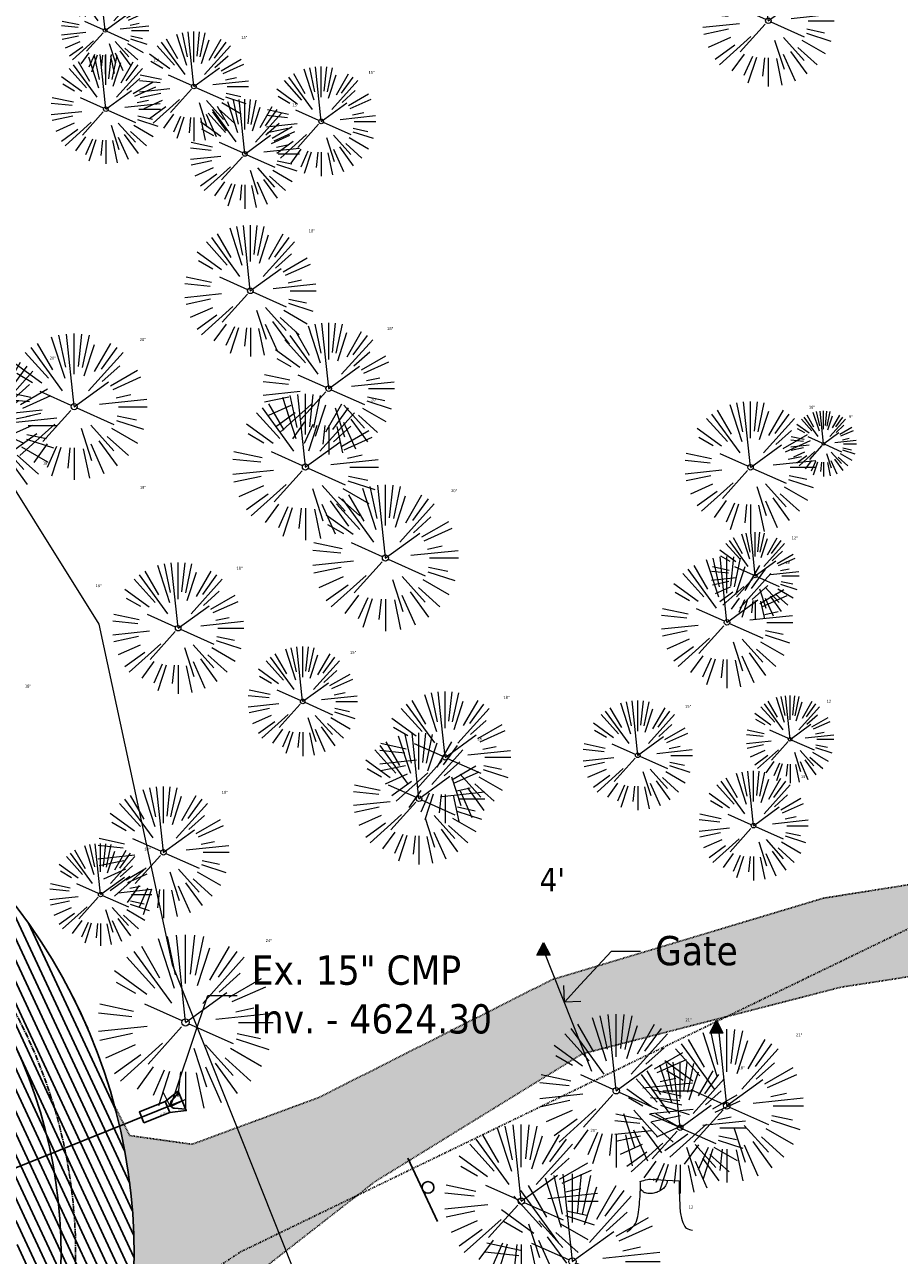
# Model space of a CAD drawing. Header units: feet. Extents: x 1133447 to 1140710, y 647622 to 649877.
# Tile 80 of 84: x 1135100 to 1135219, y 649125 to 649293. Entities that reach past the tile are written whole.
import ezdxf
from ezdxf import colors
from ezdxf.entities.mleader import LeaderData, LeaderLine
from ezdxf.lldxf.tags import DXFTag
from ezdxf.math import Vec2, Vec3

# ---------------------------------------------------------------- set-up
doc = ezdxf.new("R2010")
doc.units = ezdxf.units.FT
doc.header["$MEASUREMENT"] = 0
for name, pattern in [('CENTER2', [1.125, 0.75, -0.125, 0.125, -0.125]), ('DIVIDE2', [0.625, 0.25, -0.125, 0, -0.125, 0, -0.125]), ('RAD', [0.13, 0.08, -0.05])]:
    doc.linetypes.add(name, pattern=pattern)
for name, color, linetype in [('C-PRKG-ASPH', 8, 'Continuous'), ('C-ROAD-ASPHALT', 1, 'Continuous'), ('C-ROAD-CNTR', 1, 'CENTER2'), ('C-UTIL-STRM-PIPE', 210, 'Continuous'), ('C-UTIL-STRM-STRC', 210, 'Continuous'), ('C-UTIL-WATER-MEP', 7, 'WATER (.5x)'), ('G-XREF', 7, 'Continuous'), ('V-FLOOD-PLAIN', 2, 'DIVIDE2'), ('V-PVMT-GRVL', 120, 'RAD'), ('V-SITE-SIGN', 222, 'Continuous')]:
    doc.layers.add(name, color=color, linetype=linetype)
doc.layers.add('V-ANNO-TEXT', color=7, linetype='Continuous', lineweight=13, plot=False)
for name, color, linetype, lineweight in [('V-PVMT-HTCH-GRVL', 8, 'Continuous', 20), ('V-SITE-FENC', 8, 'Continuous', 18), ('V-SITE-ROCK', 8, 'Continuous', 18), ('V-SITE-SURV', 8, 'Continuous', 18), ('V-SITE-VEGE', 8, 'Continuous', 18), ('V-SITE-VEGE-TEXT', 8, 'Continuous', 18), ('V-UTIL-POWR-LINE-UNDR', 8, 'EXIST_PROP POWER UNDERGROUND LINE 1', 15)]:
    doc.layers.add(name, color=color, linetype=linetype, lineweight=lineweight)
doc.styles.add('SEI Annotative', font='tahoma.ttf', dxfattribs={"height": 0.1})
doc.styles.add('SEI-Dim & Leader', font='tahoma.ttf')
doc.styles.get("Standard").update_dxf_attribs({"font": 'arial.ttf'})
tags = doc.linetypes.add('EXIST_PROP POWER UNDERGROUND LINE 1', pattern='A,1.5,-0.2,["P-UG",Standard,S=0.08,R=0,X=-0.1,Y=-0.04],-0.3', length=2).pattern_tags.tags
tags[6] = DXFTag(74, 10)
tags = doc.linetypes.add('WATER (.5x)', pattern='A,0.75,-0.2,["W",Standard,S=0.08,R=0,X=-0.1,Y=-0.04],-0.05', length=1).pattern_tags.tags
tags[6] = DXFTag(74, 10)

# ---------------------------------------------------------------- blocks, each defined once
blk = doc.blocks.new('V-SITE-Sign')
blk.add_line((-0.1202287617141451, 0), (0.119771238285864, 0))
blk.add_circle((-0.0002287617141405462, -0.01999999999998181), 0.02000000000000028)
blk = doc.blocks.new('*U931', base_point=(1135154.133, 649133.53))
at = {"xscale": 39.99999999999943, "yscale": 39.99999999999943, "zscale": 39.99999999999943, "rotation": 115}
blk.add_blockref('V-SITE-Sign', (1135154.133, 649133.53), dxfattribs=at)
blk = doc.blocks.new('V-SITE-VEGE-Coniferious Tree 2')
at = {"color": 0, "linetype": 'ByBlock'}
for p, q in [((-0.0003172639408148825, 0.0025937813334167), (-0.05229705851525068, 0.4972664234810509)), ((-3.601054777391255e-05, 0.2219193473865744), (-3.601054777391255e-05, 0.5000060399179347)), ((0.02890183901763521, 0.2753366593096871), (0.05222503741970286, 0.4972664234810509)), ((-0.1460065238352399, 0.2528363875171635), (-0.2500390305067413, 0.4330260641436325)), ((-0.06264093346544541, 0.1926377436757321), (-0.1545378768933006, 0.4755369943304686)), ((-0.0574950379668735, 0.2703678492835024), (-0.1039851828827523, 0.4890788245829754)), ((0.0571938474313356, 0.2692740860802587), (0.1039131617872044, 0.4890788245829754)), ((0.06850648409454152, 0.2109817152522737), (0.1382469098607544, 0.425630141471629)), ((0.139142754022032, 0.2410654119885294), (0.2499670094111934, 0.4330260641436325)), ((-0.1756943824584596, 0.1950752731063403), (-0.3346129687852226, 0.3715878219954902)), ((-0.07913071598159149, 0.1088658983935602), (-0.2939353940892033, 0.4045257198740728)), ((0.09777767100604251, 0.108636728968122), (0.3345409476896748, 0.3715878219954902)), ((0.1868724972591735, 0.2572635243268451), (0.2938633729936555, 0.4045257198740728)), ((-0.2201011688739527, 0.1598873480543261), (-0.4045617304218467, 0.2938993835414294)), ((-0.2844040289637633, 0.1641894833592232), (-0.393144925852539, 0.2269610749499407)), ((0.1919663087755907, 0.1728666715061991), (0.3115823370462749, 0.2805763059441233)), ((0.2487690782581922, 0.143647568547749), (0.4329900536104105, 0.2500030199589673)), ((-0.0009318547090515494, -0.0006770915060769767), (0.2349564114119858, 0.1707208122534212)), ((0.2658942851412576, 0.1183972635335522), (0.4567507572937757, 0.2033670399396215)), ((-0.2961437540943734, 0.06292784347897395), (-0.4891148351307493, 0.1039491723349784)), ((-0.01992166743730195, 0.008854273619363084), (-0.2318825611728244, 0.1032199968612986)), ((0.2872695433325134, 0.06106323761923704), (0.3884790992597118, 0.08257391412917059)), ((-0.3060292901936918, 0.03215663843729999), (-0.4973024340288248, 0.05226104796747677)), ((0.173080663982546, 0.01818771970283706), (0.497230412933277, 0.05226104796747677)), ((0.3024988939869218, 0), (0.4999700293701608, 0)), ((-0.2182782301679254, -0.02292736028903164), (-0.4973024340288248, -0.05226104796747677)), ((-0.302185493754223, -0.0642195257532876), (-0.4891148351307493, -0.1039491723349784)), ((-0.02300503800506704, -0.02554197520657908), (-0.2137781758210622, -0.2373882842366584)), ((0.01849546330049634, -0.008260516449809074), (0.2719985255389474, -0.1211160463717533)), ((0.2936342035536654, -0.06241742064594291), (0.4274066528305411, -0.09084484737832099)), ((-0.2881436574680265, -0.1282723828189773), (-0.4568227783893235, -0.2033670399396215)), ((-0.1320480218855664, -0.1188660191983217), (-0.3716238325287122, -0.3345769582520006)), ((0.1143820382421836, -0.1271057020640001), (0.2718110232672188, -0.301920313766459)), ((0.2891445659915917, -0.09395946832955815), (0.4755009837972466, -0.1545018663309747)), ((-0.254528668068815, -0.1848980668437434), (-0.4045617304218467, -0.2938993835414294)), ((0.04781873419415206, -0.1473038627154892), (0.1192466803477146, -0.3671294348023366)), ((0.2253521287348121, -0.2029399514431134), (0.3715518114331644, -0.3345769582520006)), ((0.2555295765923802, -0.1475434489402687), (0.4329900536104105, -0.2500030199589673)), ((-0.1842986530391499, -0.2536176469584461), (-0.2766747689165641, -0.3807650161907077)), ((-0.1213812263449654, -0.2725449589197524), (-0.1855903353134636, -0.4167758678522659)), ((-0.09098502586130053, -0.2799408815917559), (-0.1545378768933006, -0.4755369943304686)), ((0.1131111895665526, -0.2541280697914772), (0.2033310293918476, -0.4567867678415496)), ((0.1688618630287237, -0.2324611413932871), (0.2938633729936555, -0.4045257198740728)), ((-0.02966136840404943, -0.2817638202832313), (-0.04434904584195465, -0.4216092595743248)), ((-3.601054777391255e-05, -0.2817638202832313), (-3.601054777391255e-05, -0.5000060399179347)), ((0.06104806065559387, -0.2873055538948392), (0.1039131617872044, -0.4890788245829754))]:
    blk.add_line(p, q, dxfattribs=at)
blk.add_circle((-3.601054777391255e-05, 0), 0.02083358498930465)
blk = doc.blocks.new('*U985', base_point=(1135154.133, 649133.53))
at = {"xscale": 39.99999999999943, "yscale": 39.99999999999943, "zscale": 39.99999999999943, "rotation": 115}
blk.add_blockref('V-SITE-Sign', (1135154.133, 649133.53), dxfattribs=at)
blk = doc.blocks.new('V-SITE-VEGE-Stump')
for points in [[(-0.122905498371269, -0.01429599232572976, 0.05261256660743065), (-0.09863241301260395, 0.007697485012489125, 0.1061947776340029), (-0.09053039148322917, 0.02191696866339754, 0.04486152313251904), (-0.08374707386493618, 0.05273626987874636, 0.02007395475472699), (-0.07764030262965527, 0.1228815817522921, 0.01167487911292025), (-0.07732468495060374, 0.1363966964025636, 0.007866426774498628), (-0.07764030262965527, 0.1564565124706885)], [(-0.07764030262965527, 0.1564565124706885, -0.02766804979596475), (-0.05341885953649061, 0.1633605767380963, -0.0679781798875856), (-0.04316680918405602, 0.1642506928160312), (0.008593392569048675, 0.1616126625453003), (0.05395851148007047, 0.1590945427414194)], [(0.01506844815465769, 0.161253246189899, -0.08286378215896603), (0.008147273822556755, 0.1419669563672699, -0.1113242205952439), (-0.002098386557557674, 0.130555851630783, -0.03931328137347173), (-0.01592715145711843, 0.1222882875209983, -0.04919659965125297), (-0.02797848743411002, 0.1177254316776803, -0.06600187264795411), (-0.0446681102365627, 0.1155126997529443, -0.07018691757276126), (-0.06035359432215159, 0.1177254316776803, -0.1148593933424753), (-0.06850904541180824, 0.1222766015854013, -0.0759377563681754), (-0.07734269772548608, 0.1331671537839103)], [(0.05395851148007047, 0.1590945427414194, 0.004334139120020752), (0.05376627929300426, 0.1369184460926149, 0.00834373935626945), (0.05395851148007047, 0.1253997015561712), (0.05605689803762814, 0.07623641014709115, 0.04625247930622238), (0.06241632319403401, 0.03170819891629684, 0.06962485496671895), (0.07334360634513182, 0.00381048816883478, 0.1497246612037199), (0.07941695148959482, -0.001975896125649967, 0.05852299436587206), (0.09922370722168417, -0.009139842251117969)]]:
    blk.add_lwpolyline(points, format="xyb")
blk = doc.blocks.new('_Open90')
at = {"color": 0, "linetype": 'ByBlock', "lineweight": -2}
for p, q in [((0, 0), (-1, 0)), ((-0.5, 0.5), (0, 0)), ((0, 0), (-0.5, -0.5))]:
    blk.add_line(p, q, dxfattribs=at)
blk = doc.blocks.new('V-LEGL- Corner Location 5')
h = blk.add_hatch(color=256)
h.dxf.hatch_style = 1
h.paths.add_polyline_path([(2.775557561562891e-17, 0.4999999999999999), (-0.45342273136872, -0.383392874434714), (0.45342273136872, -0.383392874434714)])
at = {"flags": 128}
blk.add_lwpolyline([(-0.45342273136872, -0.383392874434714), (3.061616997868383e-17, 0.5), (0.4534227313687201, -0.383392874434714)], close=True, dxfattribs=at)
blk = doc.blocks.new('*U1512')
at = {"flags": 128}
blk.add_lwpolyline([(-1.556904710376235, -1.716130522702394), (-1.335741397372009, 0.5312260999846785), (1.33574139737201, -0.5312260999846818), (-0.04693617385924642, -2.316646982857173)], dxfattribs=at)
blk.add_lwpolyline([(1.161514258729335, -0.4619357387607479), (0.0186799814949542, -1.455964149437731, -0.609256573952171), (-1.013501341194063, -1.045464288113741), (-1.161514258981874, 0.4619357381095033)], format="xyb", dxfattribs=at)
blk.add_lwpolyline([(-1.462307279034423, -5.875526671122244), (-2.972275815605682, -5.275010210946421), (-1.556904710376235, -1.716130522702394), (-0.04693617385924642, -2.316646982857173)], close=True, dxfattribs=at)
at = {"layer": 'Defpoints'}
blk.add_text('15" FES', height=0.1999999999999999, rotation=68.28609562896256, dxfattribs=at).set_placement((-0.6383879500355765, -3.571890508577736))
blk = doc.blocks.new('C_PBASE-PACTOLA_02403811')
at = {"layer": 'C-ROAD-ASPHALT'}
blk.add_lwpolyline([(1134969.657277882, 648753.0477392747), (1135036.873309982, 648902.1641641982, 0.009218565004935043), (1135044.254367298, 648919.3790657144), (1135101.509820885, 649060.0203951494, 0.04927264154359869), (1135107.544114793, 649080.3791714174), (1135113.245677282, 649110.0761826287, 0.3025232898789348), (1135079.742163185, 649189.7952543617), (1135017.583038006, 649231.0012923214, 0.03670103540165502), (1134952.658282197, 649267.4907225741), (1134930.361796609, 649277.95101182, 0.265468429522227), (1134828.518541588, 649269.7547374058), (1134807.494103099, 649255.3935736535, 0.04164346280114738), (1134780.654611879, 649233.5777859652), (1134706.829601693, 649162.5981949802, 0.05765878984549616)], format="xyb", dxfattribs=at)
at = {"layer": 'C-ROAD-CNTR', "flags": 128}
blk.add_lwpolyline([(1134682.815781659, 648422.2458494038), (1134669.21986276, 648425.8462855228, -0.1774687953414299), (1134620.150062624, 648460.1534391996), (1134616.502637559, 648465.3792168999, -0.1042089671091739), (1134576.197064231, 648560.2628234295), (1134558.554057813, 648650.0509356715, -0.01381007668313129), (1134553.979962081, 648677.2843639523), (1134544.902369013, 648742.2703875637, -0.09433329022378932), (1134550.434197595, 648854.3354307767), (1134558.997505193, 648889.7214101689, -0.1428635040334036), (1134712.374228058, 649156.8312964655), (1134786.199238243, 649227.8108874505, -0.04164346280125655), (1134812.006441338, 649248.7876063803), (1134833.030879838, 649263.1487701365, -0.2654684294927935), (1134926.96397912, 649270.7084407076), (1134949.260464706, 649260.2481514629, -0.03670103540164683), (1135013.162783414, 649224.3333579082), (1135075.321908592, 649183.1273199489, -0.3025232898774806), (1135105.389164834, 649111.5845632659), (1135099.687602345, 649081.8875520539, -0.04927264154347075), (1135094.100293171, 649063.036833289), (1135036.844839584, 648922.3955038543, -0.009218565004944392), (1135029.58001939, 648905.4517031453), (1134962.363987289, 648756.3352782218, -0.01915469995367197), (1134945.301367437, 648722.0511597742), (1134909.791676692, 648657.06607992, -0.111236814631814), (1134866.238656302, 648607.5744966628), (1134762.181369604, 648532.0907847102, 0.3229446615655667), (1134716.395894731, 648393.2215671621), (1134719.721086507, 648382.7059234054, -0.1714240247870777), (1134715.287797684, 648249.5554414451), (1134707.163513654, 648228.7837741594, -0.02272318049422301), (1134688.713657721, 648187.2766264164, 0.05045028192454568), (1134653.344169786, 648094.1277041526)], format="xyb", dxfattribs=at)
at = {"layer": 'C-UTIL-STRM-PIPE', "flags": 128}
blk.add_lwpolyline([(1135121.227039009, 649145.7032626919), (1135090.690685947, 649133.42446012)], dxfattribs=at)
at = {"layer": 'C-UTIL-WATER-MEP', "flags": 128}
blk.add_lwpolyline([(1134713.292159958, 648416.2441137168), (1134669.731849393, 648427.7796426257, -0.1774687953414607), (1134621.79009064, 648461.2981261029), (1134618.142665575, 648466.5239038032, -0.1042089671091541), (1134578.159536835, 648560.6484414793), (1134560.516530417, 648650.4365537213, -0.01381007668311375), (1134555.960731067, 648677.5610482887), (1134546.883138, 648742.5470719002, -0.09433329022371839), (1134552.378087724, 648853.8650148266), (1134560.941395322, 648889.2509942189, -0.1428635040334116), (1134713.760384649, 649155.3895718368), (1134787.585394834, 649226.3691628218, -0.04164346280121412), (1134813.134525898, 649247.1361145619), (1134834.158964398, 649261.4972783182, -0.2654684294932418), (1134926.114524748, 649268.8977979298), (1134948.411010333, 649258.437508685, -0.03670103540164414), (1135012.057719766, 649222.6663743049), (1135074.216844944, 649181.4603363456, -0.302523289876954), (1135103.425036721, 649111.961658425), (1135097.723474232, 649082.264647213, -0.04927264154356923), (1135092.247911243, 649063.7909428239), (1135034.992457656, 648923.1496133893, -0.009218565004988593), (1135027.756696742, 648906.273587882), (1134960.540664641, 648757.1571629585, -0.01915469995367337), (1134943.546295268, 648723.0101809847), (1134908.036604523, 648658.0251011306, -0.1112368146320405), (1134865.064291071, 648609.1934056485), (1134761.007004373, 648533.7096936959, 0.1574684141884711), (1134714.965670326, 648470.6755079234, 0.1574684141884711)], format="xyb", dxfattribs=at)
at = {"layer": 'C-UTIL-STRM-STRC', "color": 221, "linetype": 'Continuous', "lineweight": -3, "rotation": 313.9304044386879}
blk.add_blockref('*U1512', (1135121.22703901, 649145.7032626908), dxfattribs=at)
blk = doc.blocks.new('C_PHTCH-PACTOLA_02403811')
at = {"layer": 'C-PRKG-ASPH'}
h = blk.add_hatch(dxfattribs=at)
h.set_pattern_fill('ANSI31', color=256, scale=10, angle=70)
h.set_pattern_definition([(115, (0, 0), (-1.132884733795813, -0.5282728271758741), [])])
edge = h.paths.add_edge_path(flags=16)
edge.add_arc((1135093.567290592, 648760.3570235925), 541.9999999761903, 143.5703577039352, 153.2664360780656, ccw=False)
edge.add_arc((1135093.567290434, 648760.3570237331), 541.9999997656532, 133.8742793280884, 143.5703577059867, ccw=False)
edge.add_line((1134717.918854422, 649151.0643979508), (1134791.743864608, 649222.0439889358))
edge.add_arc((1134924.814897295, 649083.6384245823), 191.9999999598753, 124.33581191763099, 133.8742793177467, ccw=False)
edge.add_line((1134816.518779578, 649242.1816391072), (1134837.543218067, 649256.5428028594))
edge.add_arc((1134886.614896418, 649184.7029087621), 87.00000000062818, 64.86660358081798, 124.33581191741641, ccw=False)
edge.add_line((1134923.566161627, 649263.4658695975), (1134945.862647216, 649253.0055803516))
edge.add_arc((1134736.896871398, 648807.5874571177), 491.9999999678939, 56.45911934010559, 64.86660355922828, ccw=False)
edge.add_line((1135008.742528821, 649217.6654234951), (1135070.901654, 649176.4593855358))
edge.add_arc((1135036.644680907, 649124.7828938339), 62.00000000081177, -10.868034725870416, 56.45911933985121, ccw=False)
edge.add_line((1135097.532652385, 649113.0929439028), (1135091.831089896, 649083.3959326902))
edge.add_arc((1135001.481196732, 649100.7423100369), 92.00000001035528, 337.8486329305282, 349.13196525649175, ccw=False)
edge.add_line((1135086.690765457, 649066.0532714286), (1135029.43531187, 648925.4119419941))
edge.add_arc((1134573.749357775, 649110.9228871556), 491.9999995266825, 335.73595333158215, 337.84863296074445, ccw=False)
edge.add_line((1135022.286728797, 648908.7392420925), (1134970.105907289, 648792.9779079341))
edge.add_line((1134970.105907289, 648792.9779079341), (1134955.070696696, 648759.622817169))
edge.add_arc((1134506.533324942, 648961.8064625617), 492.0000003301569, 331.3465562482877, 335.7359533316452, ccw=False)
edge.add_line((1134938.281078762, 648725.8872446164), (1134902.771388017, 648660.9021647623))
edge.add_arc((1134778.161263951, 648728.9926705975), 142.0000000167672, 305.95733191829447, 331.34655630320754, ccw=False)
edge.add_line((1134861.541195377, 648614.0501326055), (1134757.483908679, 648538.5664206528))
edge.add_arc((1134835.579196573, 648430.9089730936), 133.0000000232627, 125.9573319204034, 166.4171722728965)
edge.add_arc((1134672.277915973, 648470.363906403), 35.00000000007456, 244.10855969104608, 346.41717227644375, ccw=False)
edge.add_arc((1134691.461854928, 648509.9128519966), 78.95614352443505, 214.9055155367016, 244.1168481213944, ccw=False)
edge.add_line((1134626.710174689, 648464.732186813), (1134623.062749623, 648469.9579645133))
edge.add_arc((1134821.506139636, 648608.4650796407), 241.9999999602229, 191.1167612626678, 214.9138039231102, ccw=False)
edge.add_line((1134584.046954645, 648561.8052956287), (1134566.403948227, 648651.5934078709))
edge.add_arc((1135049.172208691, 648746.4554480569), 491.9999999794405, 187.9519260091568, 191.1167612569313, ccw=False)
edge.add_line((1134561.903038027, 648678.391101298), (1134552.825444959, 648743.3771249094))
edge.add_arc((1134842.017716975, 648783.7730382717), 292.0000000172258, 166.3961174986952, 187.9519260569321, ccw=False)
edge.add_line((1134558.209758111, 648852.4537669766), (1134566.77306571, 648887.8397463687))
edge.add_arc((1135093.567290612, 648760.357023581), 542.0000000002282, 158.0478401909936, 166.396117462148, ccw=False)
edge.add_arc((1135093.567290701, 648760.357023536), 542.0000000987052, 153.2664360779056, 158.0478401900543, ccw=False)
edge = h.paths.add_edge_path()
edge.add_line((1134664.934415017, 648091.0186503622), (1134641.753924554, 648097.236757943))
edge.add_arc((1135131.441785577, 647965.8792352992), 506.9999999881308, 154.1154939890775, 164.9840567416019, ccw=False)
edge.add_arc((1135131.44177555, 647965.8792402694), 506.9999887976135, 153.4314984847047, 154.115493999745, ccw=False)
edge.add_arc((1134241.513528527, 648410.9103548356), 488.0000000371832, 333.4314984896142, 338.6383717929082)
edge.add_line((1134695.987914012, 648233.1548120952), (1134704.112198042, 648253.9264793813))
edge.add_arc((1134529.027803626, 648322.4060737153), 188.0000000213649, 338.6383717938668, 377.1954705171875)
edge.add_arc((1134651.306425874, 648360.2470375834), 60.00000000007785, 17.1954705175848, 74.97265706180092)
edge.add_line((1134666.863224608, 648418.1951696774), (1134661.500576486, 648419.8056636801))
edge.add_arc((1134691.489318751, 648509.9450223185), 94.99699278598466, 223.9418846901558, 251.5980721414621, ccw=False)
edge.add_arc((1134691.535842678, 648509.9839590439), 95.05751145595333, 214.9165962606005, 223.9393241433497, ccw=False)
edge.add_line((1134613.590003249, 648455.5746160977), (1134609.942525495, 648460.8004692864))
edge.add_arc((1134821.506139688, 648608.4650796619), 258.0000000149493, 191.1167612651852, 214.9138039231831, ccw=False)
edge.add_line((1134568.347173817, 648558.7203512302), (1134550.704167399, 648648.5084634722))
edge.add_arc((1135049.172208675, 648746.4554480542), 507.9999999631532, 187.9519260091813, 191.1167612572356, ccw=False)
edge.add_line((1134546.056886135, 648676.177626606), (1134536.979293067, 648741.163650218))
edge.add_arc((1134842.01771694, 648783.7730382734), 307.9999999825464, 166.3961174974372, 187.9519260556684, ccw=False)
edge.add_line((1134542.658637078, 648856.2170945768), (1134551.221944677, 648891.6030739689))
edge.add_arc((1135093.567290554, 648760.3570237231), 557.9999999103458, 163.9213237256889, 166.3961174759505, ccw=False)
edge.add_arc((1134538.177323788, 648920.4382053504), 19.99999999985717, 343.9213237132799, 402.7699397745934)
edge.add_line((1134552.859048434, 648934.0193305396), (1134533.446357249, 648955.005204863))
edge.add_arc((1135093.567290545, 648760.3570234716), 592.9783928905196, 146.0187423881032, 160.8370986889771, ccw=False)
edge.add_line((1134601.857481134, 649091.7855040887), (1134616.582948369, 649064.0343807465))
edge.add_arc((1134620.999668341, 649066.3780071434), 5.000000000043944, 207.9515834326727, 327.0740857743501)
edge.add_arc((1135093.567290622, 648760.3570235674), 558.0000000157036, 133.8742793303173, 147.0740857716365, ccw=False)
edge.add_line((1134706.829601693, 649162.5981949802), (1134780.654611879, 649233.5777859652))
edge.add_arc((1134924.814897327, 649083.6384245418), 208.0000000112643, 124.3358119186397, 133.8742793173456, ccw=False)
edge.add_line((1134807.494103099, 649255.3935736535), (1134828.518541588, 649269.7547374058))
edge.add_arc((1134886.614896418, 649184.7029087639), 102.9999999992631, 64.86660357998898, 124.33581191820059, ccw=False)
edge.add_line((1134930.361796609, 649277.9510118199), (1134952.658282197, 649267.4907225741))
edge.add_arc((1134736.896871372, 648807.5874570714), 508.0000000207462, 56.4591193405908, 64.86660355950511, ccw=False)
edge.add_line((1135017.583038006, 649231.0012923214), (1135079.742163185, 649189.7952543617))
edge.add_arc((1135036.644680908, 649124.782893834), 77.99999999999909, -10.868034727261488, 56.45911934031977, ccw=False)
edge.add_line((1135113.245677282, 649110.0761826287), (1135107.544114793, 649080.3791714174))
edge.add_arc((1135001.481196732, 649100.7423100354), 108.0000000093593, 337.84863293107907, 349.131965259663, ccw=False)
edge.add_line((1135101.509820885, 649060.0203951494), (1135044.254367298, 648919.3790657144))
edge.add_arc((1134573.749357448, 649110.9228872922), 507.9999998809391, 335.7359533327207, 337.84863295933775, ccw=False)
edge.add_line((1135036.873309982, 648902.1641641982), (1134969.657277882, 648753.0477392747))
edge.add_arc((1134506.53332524, 648961.8064624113), 507.9999999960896, 331.346556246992, 335.73595333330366, ccw=False)
edge.add_line((1134952.321656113, 648718.215074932), (1134916.811965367, 648653.2299950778))
edge.add_arc((1134778.161263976, 648728.9926705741), 157.9999999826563, 305.9573319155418, 331.3465563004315, ccw=False)
edge.add_line((1134870.936117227, 648601.0988607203), (1134766.878830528, 648525.6151487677))
edge.add_arc((1134835.579196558, 648430.9089731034), 117.0000000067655, 125.9573319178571, 162.264860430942)
edge.add_arc((1134752.713885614, 648457.4106757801), 29.99999999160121, 162.264860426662, 196.8024120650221)
edge.add_arc((1134835.579196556, 648430.9089731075), 113.0000000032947, 170.9217318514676, 197.5476736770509)
edge.add_line((1134727.837491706, 648396.8395581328), (1134731.162683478, 648386.3239143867))
edge.add_arc((1134529.027802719, 648322.4060734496), 212.0000009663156, 11.340079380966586, 17.54767372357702, ccw=False)
edge.add_arc((1134529.055568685, 648322.403813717), 211.9732215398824, -20.64909134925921, 11.342153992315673, ccw=False)
edge.add_arc((1134759.869013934, 648235.3149369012), 34.72371615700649, 159.1871917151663, 239.4135572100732)
edge.add_line((1134742.200276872, 648205.422593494), (1134709.513, 648185.696))
edge.add_line((1134709.513, 648185.696), (1134698.996135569, 648181.0065459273))
edge.add_arc((1135131.441785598, 647965.8792352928), 483.0000000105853, 153.5511843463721, 164.9840567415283)
blk = doc.blocks.new('C_XBASE-PACTOLA_02403811')
at = {"layer": 'V-PVMT-HTCH-GRVL', "transparency": 33554610}
h = blk.add_hatch(dxfattribs=at)
h.set_pattern_fill('AR-SAND', color=256)
h.set_pattern_definition([(37.50000000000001, (0, 0), (-0.06299335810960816, 1.926823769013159), [0, -1.52, 0, -1.7, 0, -1.625]), (7.499999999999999, (0, 0), (1.769776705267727, 2.82214606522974), [0, -0.82, 0, -1.37, 0, -0.525]), (327.5, (-1.23, 0), (3.114141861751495, 0.005659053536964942), [0, -0.5, 0, -1.8, 0, -2.35]), (317.5, (-1.23, 0), (3.006126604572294, 0.8776755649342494), [0, -0.25, 0, -1.18, 0, -1.35])])
edge = h.paths.add_edge_path()
edge.add_line((1135299.063, 649179.0219999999), (1135359.935, 649193.25))
edge.add_line((1135359.935, 649193.25), (1135357.6, 649204.5630000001))
edge.add_line((1135357.6, 649204.5630000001), (1135297.029, 649189.085))
edge.add_line((1135297.029, 649189.085), (1135246.745999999, 649179.3969999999))
edge.add_line((1135246.745999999, 649179.3969999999), (1135208.995, 649173.44))
edge.add_line((1135208.995, 649173.44), (1135171.842, 649162.29))
edge.add_line((1135171.842, 649162.29), (1135139.912, 649146.159))
edge.add_line((1135139.912, 649146.159), (1135122.574, 649139.7599999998))
edge.add_line((1135122.574, 649139.7599999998), (1135114.055, 649140.952))
edge.add_line((1135114.055, 649140.952), (1135111.969708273, 649145.0348135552))
edge.add_arc((1135036.64468091, 649124.7828938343), 77.9999999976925, -10.868034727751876, 15.048701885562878, ccw=False)
edge.add_line((1135113.245677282, 649110.0761826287), (1135110.302075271, 649094.7442131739))
edge.add_line((1135110.302075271, 649094.7442131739), (1135124.253, 649116.4640000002))
edge.add_line((1135124.253, 649116.4640000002), (1135147.572, 649134.6260000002))
edge.add_line((1135147.572, 649134.6260000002), (1135176.017999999, 649152.1529999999))
edge.add_line((1135176.017999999, 649152.1529999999), (1135211.365, 649161.2510000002))
edge.add_line((1135211.365, 649161.2510000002), (1135250.66, 649167.3619999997))
edge.add_line((1135250.66, 649167.3619999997), (1135299.063, 649179.0219999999))
at = {"layer": 'V-FLOOD-PLAIN', "flags": 128}
blk.add_lwpolyline([(1134914.782730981, 649486.6812236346), (1134964.912024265, 649449.9128447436), (1134986.127264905, 649409.6138352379), (1134975.347427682, 649311.0767022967), (1134958.917484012, 649205.057923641), (1134955.558909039, 649145.2391346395), (1134964.044928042, 649110.8634109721), (1134999.274655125, 649087.9986497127), (1135032.634643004, 649078.2829496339), (1135064.165377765, 649081.7137970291), (1135129.218654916, 649125.0400490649), (1135225.738491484, 649171.7426832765), (1135337.320879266, 649207.1686943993), (1135395.200465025, 649212.4327917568)], dxfattribs=at)
at = {"layer": 'V-PVMT-GRVL', "flags": 128}
for points in [[(1135111.969708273, 649145.0348135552), (1135114.055, 649140.952), (1135122.574, 649139.7599999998), (1135139.912, 649146.159), (1135171.842, 649162.29), (1135208.995, 649173.44), (1135246.745999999, 649179.3969999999), (1135297.029, 649189.085), (1135357.6, 649204.5630000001)], [(1135110.302075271, 649094.7442131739), (1135124.253, 649116.4640000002), (1135147.572, 649134.6260000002), (1135176.017999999, 649152.1529999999), (1135211.365, 649161.2510000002), (1135250.66, 649167.3619999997), (1135299.063, 649179.0219999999), (1135359.935, 649193.25)]]:
    blk.add_lwpolyline(points, dxfattribs=at)
at = {"layer": 'V-SITE-FENC', "flags": 128}
blk.add_lwpolyline([(1135177.295, 649149.722), (1135170.686, 649166.389)], dxfattribs=at)
at = {"layer": 'V-UTIL-POWR-LINE-UNDR', "flags": 128}
blk.add_lwpolyline([(1134480.127728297, 648231.4910384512), (1134494.996471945, 648496.1691917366), (1134496.354631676, 648566.44434151), (1134464.634199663, 648641.5326281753), (1134459.677329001, 648691.5978201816), (1134473.792826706, 648747.2770438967), (1134487.668805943, 648772.8760612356), (1134492.621603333, 648802.5716343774), (1134496.091176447, 648841.0190152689), (1134500.796308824, 648860.3211453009), (1134494.587384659, 648928.3795930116), (1134495.610681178, 649027.1179445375), (1134495.955, 649106.737), (1134599.221251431, 649131.4978260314), (1134637.553107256, 649168.5421751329), (1134656.340245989, 649214.8847448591), (1134694.635392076, 649279.0850905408), (1134746.477990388, 649319.7325033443), (1134803.106029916, 649342.8457422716), (1134848.624546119, 649349.4784079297), (1134877.799434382, 649337.8966334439), (1134908.972639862, 649315.1325047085), (1134965.723883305, 649315.5318607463), (1135021.655, 649297.834), (1135074.570971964, 649267.2988659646), (1135109.814885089, 649210.9488559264), (1135119.855903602, 649164.3586520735), (1135144.601334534, 649102.1495441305)], dxfattribs=at)
at = {"layer": 'V-SITE-SIGN'}
for name in ['*U931', '*U985']:
    blk.add_blockref(name, (1135154.133, 649133.53), dxfattribs=at)
at = {"layer": 'V-SITE-SIGN', "xscale": 39.99999999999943, "yscale": 39.99999999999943, "zscale": 39.99999999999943, "rotation": 115}
blk.add_blockref('V-SITE-Sign', (1135154.133, 649133.53), dxfattribs=at)
at = {"layer": 'V-SITE-SURV', "xscale": 2, "yscale": 2, "zscale": 2}
for p in [(1135170.686, 649166.389), (1135194.325, 649155.725)]:
    blk.add_blockref('V-LEGL- Corner Location 5', p, dxfattribs=at)
at = {"layer": 'V-SITE-VEGE'}
for name, p, xscale, yscale, zscale in [('V-SITE-VEGE-Coniferious Tree 2', (1135201.44, 649293.499), 17.99978256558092, 17.99978256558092, 17.99978256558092), ('V-SITE-VEGE-Coniferious Tree 2', (1135122.823, 649284.509), 14.99981880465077, 14.99981880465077, 14.99981880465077), ('V-SITE-VEGE-Coniferious Tree 2', (1135110.771, 649281.405), 14.99981880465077, 14.99981880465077, 14.99981880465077), ('V-SITE-VEGE-Coniferious Tree 2', (1135140.238, 649279.731), 14.99981880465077, 14.99981880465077, 14.99981880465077), ('V-SITE-VEGE-Coniferious Tree 2', (1135129.803, 649275.278), 14.99981880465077, 14.99981880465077, 14.99981880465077), ('V-SITE-VEGE-Coniferious Tree 2', (1135130.556, 649256.543), 17.99978256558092, 17.99978256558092, 17.99978256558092), ('V-SITE-VEGE-Coniferious Tree 2', (1135141.281, 649243.167), 17.99978256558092, 17.99978256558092, 17.99978256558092), ('V-SITE-VEGE-Coniferious Tree 2', (1135106.442, 649240.69), 19.99975840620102, 19.99975840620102, 19.99975840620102), ('V-SITE-VEGE-Coniferious Tree 2', (1135094.114, 649238.138), 19.99975840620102, 19.99975840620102, 19.99975840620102), ('V-SITE-VEGE-Coniferious Tree 2', (1135138.096, 649232.436), 19.99975840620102, 19.99975840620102, 19.99975840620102), ('V-SITE-VEGE-Coniferious Tree 2', (1135199.006, 649232.401), 17.99978256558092, 17.99978256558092, 17.99978256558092), ('V-SITE-VEGE-Coniferious Tree 2', (1135208.988, 649235.622), 8.999891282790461, 8.999891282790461, 8.999891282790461), ('V-SITE-VEGE-Coniferious Tree 2', (1135149.04, 649219.989), 19.99975840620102, 19.99975840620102, 19.99975840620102), ('V-SITE-VEGE-Coniferious Tree 2', (1135120.673, 649210.38), 17.99978256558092, 17.99978256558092, 17.99978256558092), ('V-SITE-VEGE-Coniferious Tree 2', (1135195.781, 649211.177), 17.99978256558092, 17.99978256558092, 17.99978256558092), ('V-SITE-VEGE-Coniferious Tree 2', (1135137.715, 649200.362), 14.99981880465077, 14.99981880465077, 14.99981880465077), ('V-SITE-VEGE-Coniferious Tree 2', (1135157.21, 649192.714), 17.99978256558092, 17.99978256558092, 17.99978256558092), ('V-SITE-VEGE-Coniferious Tree 2', (1135183.568, 649192.981), 14.99981880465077, 14.99981880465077, 14.99981880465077), ('V-SITE-VEGE-Coniferious Tree 2', (1135153.628, 649187.044), 17.99978256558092, 17.99978256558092, 17.99978256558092), ('V-SITE-VEGE-Coniferious Tree 2', (1135199.413, 649183.358), 14.99981880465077, 14.99981880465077, 14.99981880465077), ('V-SITE-VEGE-Coniferious Tree 2', (1135118.66, 649179.715), 17.99978256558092, 17.99978256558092, 17.99978256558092), ('V-SITE-VEGE-Coniferious Tree 2', (1135110.056, 649173.933), 13.99983088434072, 13.99983088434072, 13.99983088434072), ('V-SITE-VEGE-Coniferious Tree 2', (1135180.628, 649147.086), 20.99974632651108, 20.99974632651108, 20.99974632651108), ('V-SITE-VEGE-Coniferious Tree 2', (1135195.751, 649145.022), 20.99974632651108, 20.99974632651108, 20.99974632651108), ('V-SITE-VEGE-Coniferious Tree 2', (1135189.374, 649142.031), 17.99978256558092, 17.99978256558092, 17.99978256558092), ('V-SITE-VEGE-Coniferious Tree 2', (1135167.632, 649131.97), 20.99974632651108, 20.99974632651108, 20.99974632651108), ('V-SITE-VEGE-Stump', (1135187.051, 649128.357), 40.31522404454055, 40.31522404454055, 40.31522404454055)]:
    blk.add_blockref(name, p, dxfattribs=dict(at, xscale=xscale, yscale=yscale, zscale=zscale))
at = {"layer": 'V-SITE-VEGE', "rotation": 8.537736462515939e-07}
for p, xscale, yscale, zscale in [((1135110.675, 649292.171), 11.99985504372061, 11.99985504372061, 11.99985504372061), ((1135199.653, 649217.532), 11.99985504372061, 11.99985504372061, 11.99985504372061), ((1135204.427, 649195.178), 11.99985504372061, 11.99985504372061, 11.99985504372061), ((1135121.689, 649156.438), 23.99971008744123, 23.99971008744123, 23.99971008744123), ((1135174.639, 649123.729), 23.99971008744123, 23.99971008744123, 23.99971008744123)]:
    blk.add_blockref('V-SITE-VEGE-Coniferious Tree 2', p, dxfattribs=dict(at, xscale=xscale, yscale=yscale, zscale=zscale))
at = {"layer": 'V-SITE-ROCK', "style": 'SEI Annotative'}
blk.add_text("4'", height=3.2, dxfattribs=at).set_placement((1135170.163731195, 649174.3547688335))
at = {"layer": 'V-SITE-VEGE-TEXT', "char_height": 0.4, "attachment_point": 7, "style": 'SEI-Dim & Leader'}
for s, insert in [('15"', (1135129.302453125, 649291.009)), ('15"', (1135117.250453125, 649287.905)), ('15"', (1135146.717453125, 649286.231)), ('15"', (1135136.282453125, 649281.778)), ('18"', (1135138.53134375, 649264.543)), ('18"', (1135149.25634375, 649251.167)), ('20"', (1135115.414604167, 649249.69)), ('20"', (1135103.086604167, 649247.138)), ('20"', (1135147.068604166, 649241.436)), ('18"', (1135206.98134375, 649240.401)), ('9"', (1135212.475671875, 649239.122)), ('18"', (1135102.15234375, 649232.764)), ('18"', (1135115.43034375, 649229.442)), ('20"', (1135158.012604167, 649228.989)), ('12"', (1135204.6365625, 649222.532)), ('18"', (1135203.75634375, 649219.177)), ('18"', (1135128.64834375, 649218.38)), ('18"', (1135109.36534375, 649215.992)), ('15"', (1135144.194453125, 649206.862)), ('18"', (1135099.69234375, 649202.238)), ('18"', (1135165.18534375, 649200.714)), ('12"', (1135209.4105625, 649200.178)), ('15"', (1135190.047453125, 649199.481)), ('18"', (1135161.60334375, 649195.044)), ('15"', (1135205.892453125, 649189.858)), ('18"', (1135126.63534375, 649187.715)), ('14"', (1135116.036822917, 649179.933)), ('24"', (1135132.656125, 649167.438)), ('21"', (1135190.099234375, 649156.586)), ('21"', (1135205.222234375, 649154.522)), ('18"', (1135197.34934375, 649150.031)), ('21"', (1135177.103234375, 649141.47)), ('24"', (1135185.606125, 649134.729)), ('12"', (1135190.528594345, 649130.9569999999))]:
    blk.add_mtext(s, dxfattribs=dict(at, insert=insert))
at = {"layer": 'V-ANNO-TEXT'}
ml = blk.add_multileader_mtext('Standard', dxfattribs=at)
ml.set_content('Gate', color=256, style='SEI-Dim & Leader')
ml.set_leader_properties(color=256, linetype='ByLayer', lineweight=-1)
ml.set_arrow_properties(name='OPEN90')
ml.build(insert=Vec2(0, 0))
ml.multileader.update_dxf_attribs({"text_left_attachment_type": 2, "text_right_attachment_type": 2, "dogleg_length": 0.1, "arrow_head_size": 3.2, "scale": 40})
ctx = ml.context
ctx.base_point, ctx.scale, ctx.arrow_head_size, ctx.plane_origin = Vec3(1135183.95776214, 649166.182072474), 40, 3.2, Vec3(1135173.532575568, 649159.2103231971)
ctx.left_attachment, ctx.right_attachment = 2, 2
notes = []
notes.append((ctx, [(0, (1, 1, 0), (1135179.95776214, 649166.182072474), (1, 0), 4, [(0, [(1135173.532575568, 649159.2103231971)], 0, [])])]))
ctx.mtext.insert, ctx.mtext.flow_direction = Vec3(1135185.95776214, 649168.259977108), 5
ml = blk.add_multileader_mtext('Standard', dxfattribs=at)
ml.set_content('Ex. 15" CMP\\PInv. - 4624.30', color=256, style='SEI-Dim & Leader')
ml.set_leader_properties(color=256, linetype='ByLayer', lineweight=-1)
ml.set_arrow_properties(name='OPEN90')
ml.build(insert=Vec2(0, 0))
ml.multileader.update_dxf_attribs({"text_left_attachment_type": 2, "text_right_attachment_type": 2, "dogleg_length": 0.1, "arrow_head_size": 3.2, "scale": 40})
ctx = ml.context
ctx.base_point, ctx.scale, ctx.arrow_head_size, ctx.plane_origin = Vec3(1135128.741878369, 649160.140905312), 40, 3.2, Vec3(1135119.632, 649144.881)
ctx.left_attachment, ctx.right_attachment = 2, 2
notes.append((ctx, [(0, (1, 1, 0), (1135124.741878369, 649160.140905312), (1, 0), 4, [(0, [(1135119.632, 649144.881)], 0, [])])]))
ctx.mtext.insert, ctx.mtext.flow_direction = Vec3(1135130.741878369, 649165.593781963), 5
for ctx, leaders in notes:
    for number, flags, end, landing, length, lines in leaders:
        leader = LeaderData()
        leader.index, (leader.has_last_leader_line, leader.has_dogleg_vector, leader.attachment_direction) = number, flags
        leader.last_leader_point, leader.dogleg_vector, leader.dogleg_length = Vec3(end), Vec3(landing), length
        for number, points, colour, breaks in lines:
            line = LeaderLine()
            line.index, line.vertices, line.color, line.breaks = number, Vec3.list(points), colors.encode_raw_color(colour), breaks
            leader.lines.append(line)
        ctx.leaders.append(leader)

msp = doc.modelspace()

# ---------------------------------------------------------------- block references
at = {"layer": 'G-XREF'}
msp.add_blockref('C_XBASE-PACTOLA_02403811', (0, 0), dxfattribs=at)

# ---------------------------------------------------------------- next in the draw order: block references
for name in ['C_PBASE-PACTOLA_02403811', 'C_PHTCH-PACTOLA_02403811']:
    msp.add_blockref(name, (0, 0), dxfattribs=at)

doc.saveas('drawing.dxf')
